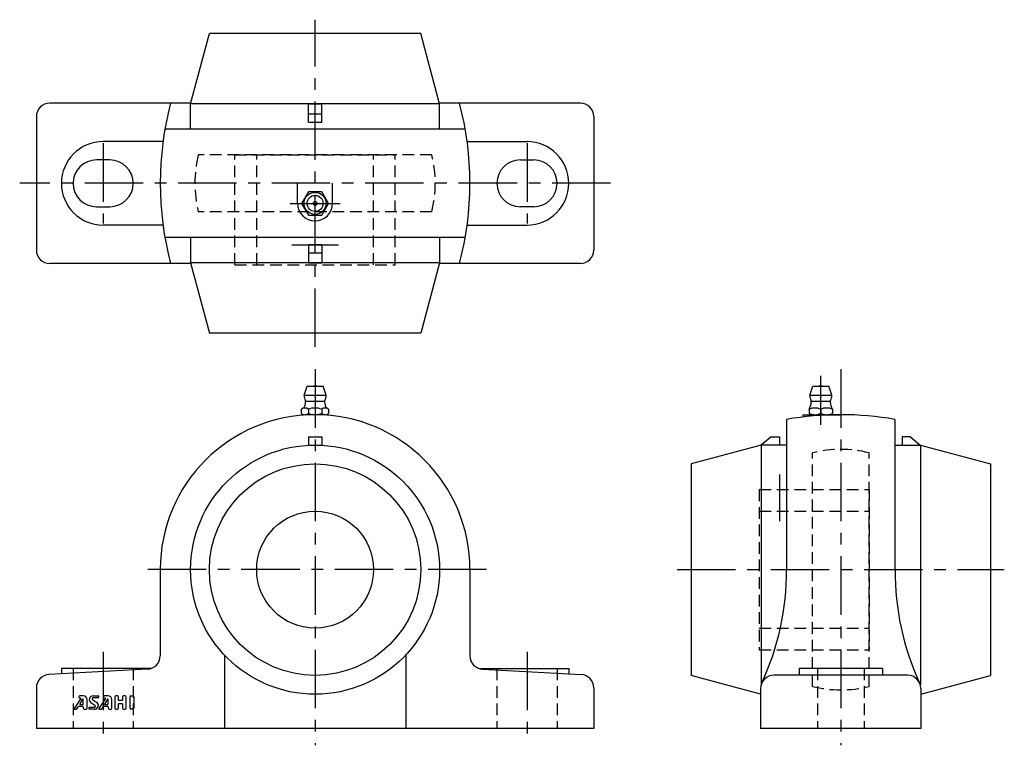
# Model space of a CAD drawing. Extents: x -88 to 206, y -5 to 212.
import ezdxf

# ---------------------------------------------------------------- set-up
doc = ezdxf.new("R2010")
doc.units = 0
doc.header["$LTSCALE"] = 14
doc.header["$MEASUREMENT"] = 0
doc.linetypes.add('CENTER', pattern=[2, 1.25, -0.25, 0.25, -0.25])
doc.linetypes.add('HIDDEN', pattern=[0.375, 0.25, -0.125])
doc.layers.get('0').update_dxf_attribs({"linetype": 'CONTINUOUS'})
for name, color, linetype in [('1', 3, 'CONTINUOUS'), ('CENTER', 1, 'CENTER'), ('HIDDEN', 3, 'HIDDEN')]:
    doc.layers.add(name, color=color, linetype=linetype)

msp = doc.modelspace()

# ---------------------------------------------------------------- linework, layer by layer
for p, q in [((-37.3, 187.13), (-31.67, 208.13)), ((31.67, 208.13), (-31.67, 208.13)), ((37.3, 187.13), (31.67, 208.13)), ((-37.26, 187.28), (-79.5, 187.28)), ((37.3, 187.13), (-37.3, 187.13)), ((-37.3, 179.53), (-37.3, 187.13)), ((-2, 181.63), (-2, 187.11)), ((-2, 187.11), (2, 187.11)), ((2, 181.63), (2, 187.11)), ((79.5, 187.28), (37.26, 187.28)), ((37.3, 179.53), (37.3, 187.13)), ((-83.5, 183.28), (-83.5, 143.28)), ((-2, 184.13), (2, 184.13)), ((83.5, 183.28), (83.5, 143.28)), ((-2, 181.63), (2, 181.63)), ((44.98, 179.53), (-44.98, 179.53)), ((-45.57, 175.78), (-63.5, 175.78)), ((45.57, 175.78), (63.5, 175.78)), ((-61.5, 170.28), (-65.5, 170.28)), ((61.5, 170.28), (65.5, 170.28)), ((-5.25, 157.28), (-5.25, 163.28)), ((5.25, 157.28), (5.25, 163.28)), ((-65.5, 156.28), (-61.5, 156.28)), ((65.5, 156.28), (61.5, 156.28)), ((-45.57, 150.78), (-63.5, 150.78)), ((45.57, 150.78), (63.5, 150.78)), ((44.98, 147.03), (-44.98, 147.03)), ((-37.3, 147.03), (-37.3, 139.43)), ((-2, 144.93), (-2, 139.45)), ((-2, 144.93), (2, 144.93)), ((2, 144.93), (2, 139.45)), ((37.3, 147.03), (37.3, 139.43)), ((-2, 142.43), (2, 142.43)), ((-37.26, 139.28), (-79.5, 139.28)), ((37.3, 139.43), (-37.3, 139.43)), ((-37.3, 139.43), (-31.67, 118.43)), ((-2, 139.45), (2, 139.45)), ((37.3, 139.43), (31.67, 118.43)), ((79.5, 139.28), (37.26, 139.28)), ((31.67, 118.43), (-31.67, 118.43)), ((-3.3, 99.8), (-2.4, 102.5)), ((-2.4, 102.5), (2.4, 102.5)), ((3.3, 99.8), (2.4, 102.5)), ((148.2, 99.8), (149.1, 102.5)), ((149.1, 102.5), (153.9, 102.5)), ((154.8, 99.8), (153.9, 102.5)), ((-3.3, 99.8), (3.3, 99.8)), ((-2.8, 98.05), (2.8, 98.05)), ((148.2, 99.8), (154.8, 99.8)), ((148.7, 98.05), (154.3, 98.05)), ((-4.04, 94.37), (-4.04, 95.63)), ((-2.02, 95.63), (-2.02, 94.37)), ((2.02, 95.63), (2.02, 94.37)), ((4.04, 95.63), (4.04, 94.37)), ((148, 95.63), (148, 94.37)), ((151.5, 95.63), (151.5, 94.37)), ((155, 95.63), (155, 94.37)), ((3.03, 94), (-3.03, 94)), ((141.25, 92.58), (141.25, 47.6)), ((146.25, 94), (157.5, 94)), ((146.25, 93.32), (146.25, 94)), ((149.75, 94), (153.25, 94)), ((173.75, 92.58), (173.75, 47.6)), ((-2, 87.4), (-2, 84.85)), ((-2, 87.4), (2, 87.4)), ((2, 87.4), (2, 84.85)), ((136.65, 87.4), (133.67, 84.9)), ((136.65, 87.4), (139.15, 87.4)), ((139.15, 87.4), (139.15, 84.9)), ((175.85, 87.4), (175.85, 84.9)), ((178.35, 87.4), (175.85, 87.4)), ((178.35, 87.4), (181.33, 84.9)), ((133.65, 84.9), (112.65, 79.27)), ((141.25, 84.9), (133.65, 84.9)), ((133.65, 84.9), (133.65, 13.09)), ((173.75, 84.9), (181.35, 84.9)), ((181.35, 84.9), (181.35, 13.09)), ((181.35, 84.9), (202.35, 79.27)), ((112.65, 79.27), (112.65, 15.93)), ((202.35, 79.27), (202.35, 15.93)), ((-46.4, 47.6), (-46.4, 21.79)), ((46.4, 47.6), (46.4, 21.79)), ((-27.16, 22.03), (-27.16, 0)), ((27.16, 22.03), (27.16, 0)), ((-50.18, 17.8), (-79.72, 16.2)), ((-49.12, 18), (-76, 18)), ((-76, 18), (-76, 16.4)), ((49.12, 18), (76, 18)), ((50.18, 17.8), (79.72, 16.2)), ((76, 18), (76, 16.4)), ((170, 18), (145, 18)), ((145, 18), (145, 16)), ((170, 18), (170, 16)), ((133.5, 10.34), (112.65, 15.93)), ((177.5, 16), (137.5, 16)), ((181.5, 10.34), (202.35, 15.93)), ((-83.5, 12.21), (-83.5, 0)), ((83.5, 12.21), (83.5, 0)), ((133.5, 12), (133.5, 0)), ((181.5, 12), (181.5, 0)), ((83.5, 0), (-83.5, 0)), ((181.5, 0), (133.5, 0))]:
    msp.add_line(p, q)
msp.add_lwpolyline([(-2.02, 160.78), (-4.04, 157.28), (-2.02, 153.78), (2.02, 153.78), (4.04, 157.28), (2.02, 160.78)], close=True)
for centre, radius in [((0, 157.28), 3.3), ((0, 157.28), 2.4), ((0, 157.28), 0.555), ((0, 47.6), 37.3), ((0, 47.6), 31.67), ((0, 47.6), 17.5)]:
    msp.add_circle(centre, radius)
for centre, radius, start, end in [((-79.5, 183.28), 4, 90, 180), ((47.6, 163.28), 94, 165.2075, 194.7925), ((-47.6, 163.28), 94, 345.2075, 14.7925), ((79.5, 183.28), 4, 0, 90), ((-63.5, 163.28), 12.5, 90, 270), ((63.5, 163.28), 12.5, 270, 90), ((-65.5, 163.28), 7, 90, 270), ((-61.5, 163.28), 7, 270, 90), ((61.5, 163.28), 7, 90, 270), ((65.5, 163.28), 7, 270, 90), ((0, 157.28), 5.25, 180, 0), ((-79.5, 143.28), 4, 180, 270), ((79.5, 143.28), 4, 270, 0), ((0, 101.01), 1.59, 69.555, 110.445), ((151.5, 101.01), 1.59, 69.555, 110.445), ((0, 99.8), 3.3, 180, 208.0616), ((-8.79, 98.42), 6, 336.1715, 353.8983), ((-3.62, 97.87), 0.8, 353.8983, 28.0616), ((3.62, 97.87), 0.8, 151.9384, 186.1017), ((8.79, 98.42), 6, 186.1017, 203.8285), ((0, 99.8), 3.3, 331.9384, 0), ((142.71, 98.42), 6, 332.3723, 353.8983), ((151.5, 99.8), 3.3, 180, 208.0616), ((147.88, 97.87), 0.8, 353.8983, 28.0616), ((155.12, 97.87), 0.8, 151.9384, 186.1017), ((160.29, 98.42), 6, 186.1017, 207.6277), ((151.5, 99.8), 3.3, 331.9384, 0), ((-3.03, 94.44), 1.56, 49.7398, 130.2602), ((0, 90.3), 5.7, 69.2291, 110.7709), ((3.03, 94.44), 1.56, 49.7398, 130.2602), ((149.75, 91.68), 4.32, 66.1022, 113.8978), ((153.25, 91.68), 4.32, 66.1022, 113.8978), ((0, 47.6), 46.4, 0, 180), ((-3.03, 95.56), 1.56, 229.7398, 310.2602), ((0, 99.7), 5.7, 249.2291, 290.7709), ((3.03, 95.56), 1.56, 229.7398, 310.2602), ((157.5, 0), 94, 80.0451, 99.9549), ((149.75, 98.32), 4.32, 246.1022, 293.8978), ((153.25, 98.32), 4.32, 246.1022, 293.8978), ((61.25, 47.24), 80, 335.1946, 0.257), ((253.75, 47.24), 80, 179.743, 204.8054), ((-50.4, 21.79), 4, 273.0857, 0), ((50.4, 21.79), 4, 180, 266.9143), ((-79.5, 12.21), 4, 93.0857, 180), ((79.5, 12.21), 4, 0, 86.9143), ((137.5, 12), 4, 90, 180), ((177.5, 12), 4, 0, 90)]:
    msp.add_arc(centre, radius, start, end)
at = {"layer": '1'}
for p, q in [((-70.23, 9.06), (-72.19, 5.99)), ((-70.81, 9.53), (-70.81, 9.44)), ((-69.44, 9.81), (-70.52, 9.81)), ((-70.52, 9.15), (-70.28, 9.15)), ((-66.52, 9.81), (-64.98, 9.81)), ((-64.98, 9.24), (-66.5, 9.24)), ((-64.87, 9.7), (-64.87, 9.35)), ((-62.8, 9.06), (-64.76, 5.99)), ((-63.38, 9.53), (-63.38, 9.43)), ((-62.01, 9.81), (-63.09, 9.81)), ((-63.09, 9.15), (-62.85, 9.15)), ((-60.01, 9.53), (-60.01, 6.1)), ((-59.16, 9.81), (-59.73, 9.81)), ((-58.87, 8.5), (-58.87, 9.53)), ((-57.73, 9.53), (-57.73, 8.5)), ((-56.87, 9.81), (-57.44, 9.81)), ((-56.58, 6.1), (-56.58, 9.53)), ((-55.44, 6.1), (-55.44, 9.53)), ((-55.16, 9.81), (-54.58, 9.81)), ((-54.3, 9.53), (-54.3, 6.1)), ((-71.36, 5.94), (-70.89, 6.64)), ((-70.84, 6.67), (-69.56, 6.67)), ((-69.65, 8.79), (-70.53, 7.33)), ((-70.48, 7.24), (-69.56, 7.24)), ((-69.44, 7.35), (-69.44, 8.73)), ((-69.44, 6.55), (-69.44, 6.1)), ((-68.3, 6.1), (-68.3, 8.67)), ((-67.73, 5.93), (-67.73, 6.27)), ((-67.61, 6.38), (-66.1, 6.38)), ((-65.94, 6.91), (-67.16, 7.72)), ((-66.66, 8.72), (-65.44, 7.91)), ((-63.93, 5.94), (-63.46, 6.64)), ((-63.41, 6.67), (-62.13, 6.67)), ((-62.23, 8.79), (-63.1, 7.33)), ((-63.06, 7.24), (-62.13, 7.24)), ((-62.01, 7.35), (-62.01, 8.73)), ((-62.01, 6.55), (-62.01, 6.1)), ((-60.87, 6.1), (-60.87, 8.67)), ((-58.87, 6.1), (-58.87, 7.41)), ((-57.84, 8.38), (-58.76, 8.38)), ((-58.76, 7.53), (-57.84, 7.53)), ((-57.73, 7.41), (-57.73, 6.1)), ((-72.09, 5.81), (-71.59, 5.81)), ((-69.16, 5.81), (-68.58, 5.81)), ((-66.07, 5.81), (-67.61, 5.81)), ((-64.66, 5.81), (-64.17, 5.81)), ((-61.73, 5.81), (-61.16, 5.81)), ((-59.73, 5.81), (-59.16, 5.81)), ((-57.44, 5.81), (-56.87, 5.81)), ((-54.58, 5.81), (-55.16, 5.81))]:
    msp.add_line(p, q, dxfattribs=at)
for centre, radius, start, end in [((-70.52, 9.53), 0.286, 90, 180), ((-70.52, 9.43), 0.286, 180, 270), ((-70.28, 9.09), 0.0571, 327.5288, 90), ((-69.44, 8.67), 1.14, 0, 90), ((-66.52, 8.67), 1.14, 90, 236.3099), ((-66.5, 8.95), 0.286, 90, 236.3099), ((-64.98, 9.7), 0.114, 0, 90), ((-64.98, 9.35), 0.114, 270, 0), ((-63.09, 9.53), 0.286, 90, 180), ((-63.09, 9.43), 0.286, 180, 270), ((-62.85, 9.09), 0.0571, 327.5288, 90), ((-62.01, 8.67), 1.14, 0, 90), ((-59.73, 9.53), 0.286, 90, 180), ((-59.16, 9.53), 0.286, 0, 90), ((-57.44, 9.53), 0.286, 90, 180), ((-56.87, 9.53), 0.286, 0, 90), ((-55.16, 9.53), 0.286, 90, 180), ((-54.58, 9.53), 0.286, 0, 90), ((-72.09, 5.93), 0.114, 147.5288, 270), ((-71.59, 6.1), 0.286, 270, 326.3099), ((-70.84, 6.61), 0.0571, 90, 146.3099), ((-70.48, 7.3), 0.0571, 149.0362, 270), ((-69.56, 8.73), 0.114, 0, 149.0362), ((-69.56, 7.35), 0.114, 270, 0), ((-69.56, 6.55), 0.114, 0, 90), ((-69.16, 6.1), 0.286, 180, 270), ((-68.58, 6.1), 0.286, 270, 0), ((-67.61, 6.27), 0.114, 90, 180), ((-67.61, 5.93), 0.114, 180, 270), ((-66.1, 6.67), 0.286, 270, 56.3099), ((-66.07, 6.95), 1.14, 270, 56.3099), ((-64.66, 5.93), 0.114, 147.5288, 270), ((-64.17, 6.1), 0.286, 270, 326.3099), ((-63.41, 6.61), 0.0571, 90, 146.3099), ((-63.06, 7.3), 0.0571, 149.0362, 270), ((-62.13, 8.73), 0.114, 0, 149.0362), ((-62.13, 7.35), 0.114, 270, 0), ((-62.13, 6.55), 0.114, 0, 90), ((-61.73, 6.1), 0.286, 180, 270), ((-61.16, 6.1), 0.286, 270, 0), ((-59.73, 6.1), 0.286, 180, 270), ((-59.16, 6.1), 0.286, 270, 0), ((-58.76, 8.5), 0.114, 180, 270), ((-58.76, 7.41), 0.114, 90, 180), ((-57.84, 8.5), 0.114, 270, 0), ((-57.84, 7.41), 0.114, 0, 90), ((-57.44, 6.1), 0.286, 180, 270), ((-56.87, 6.1), 0.286, 270, 0), ((-55.16, 6.1), 0.286, 180, 270), ((-54.58, 6.1), 0.286, 270, 0)]:
    msp.add_arc(centre, radius, start, end, dxfattribs=at)
at = {"layer": 'CENTER'}
for p, q in [((0, 114.28), (0, 212.28)), ((-63.5, 175.28), (-63.5, 151.28)), ((63.5, 175.28), (63.5, 151.28)), ((88.5, 163.28), (-88.5, 163.28)), ((-7.51, 157.28), (7.51, 157.28)), ((-7, 144.88), (7, 144.88)), ((0, 107.6), (0, -5)), ((157.5, 107.6), (157.5, -5)), ((151.5, 91), (151.5, 105.6)), ((139.1, 76.1), (139.1, 62.1)), ((51.4, 47.6), (-51.4, 47.6)), ((108.5, 47.6), (206.5, 47.6)), ((-63.5, 23), (-63.5, -5)), ((63.5, 23), (63.5, -5))]:
    msp.add_line(p, q, dxfattribs=at)
at = {"layer": 'HIDDEN'}
for p, q in [((34.98, 171.78), (-34.98, 171.78)), ((-24, 138.88), (-24, 171.78)), ((-24, 171.78), (24, 171.78)), ((-17.5, 138.88), (-17.5, 171.78)), ((17.5, 138.88), (17.5, 171.78)), ((24, 138.88), (24, 171.78)), ((34.98, 154.78), (-34.98, 154.78)), ((-24, 138.88), (24, 138.88)), ((149, 12.62), (149, 82.58)), ((166, 12.62), (166, 82.58)), ((133.1, 71.6), (133.1, 23.6)), ((133.1, 71.6), (166, 71.6)), ((166, 71.6), (166, 23.6)), ((133.1, 65.1), (166, 65.1)), ((133.1, 30.1), (166, 30.1)), ((133.1, 23.6), (166, 23.6)), ((-72.5, 18), (-72.5, 0)), ((-54.5, 18), (-54.5, 0)), ((54.5, 18), (54.5, 0)), ((72.5, 18), (72.5, 0)), ((150.5, 18), (150.5, 0)), ((164.5, 18), (164.5, 0))]:
    msp.add_line(p, q, dxfattribs=at)
for centre, start, end in [((0, 163.28), 166.3429, 193.6571), ((0, 163.28), 346.3429, 13.6571), ((157.5, 47.6), 76.3429, 103.6571), ((157.5, 47.6), 256.3429, 283.6571)]:
    msp.add_arc(centre, 36, start, end, dxfattribs=at)

doc.saveas('drawing.dxf')
